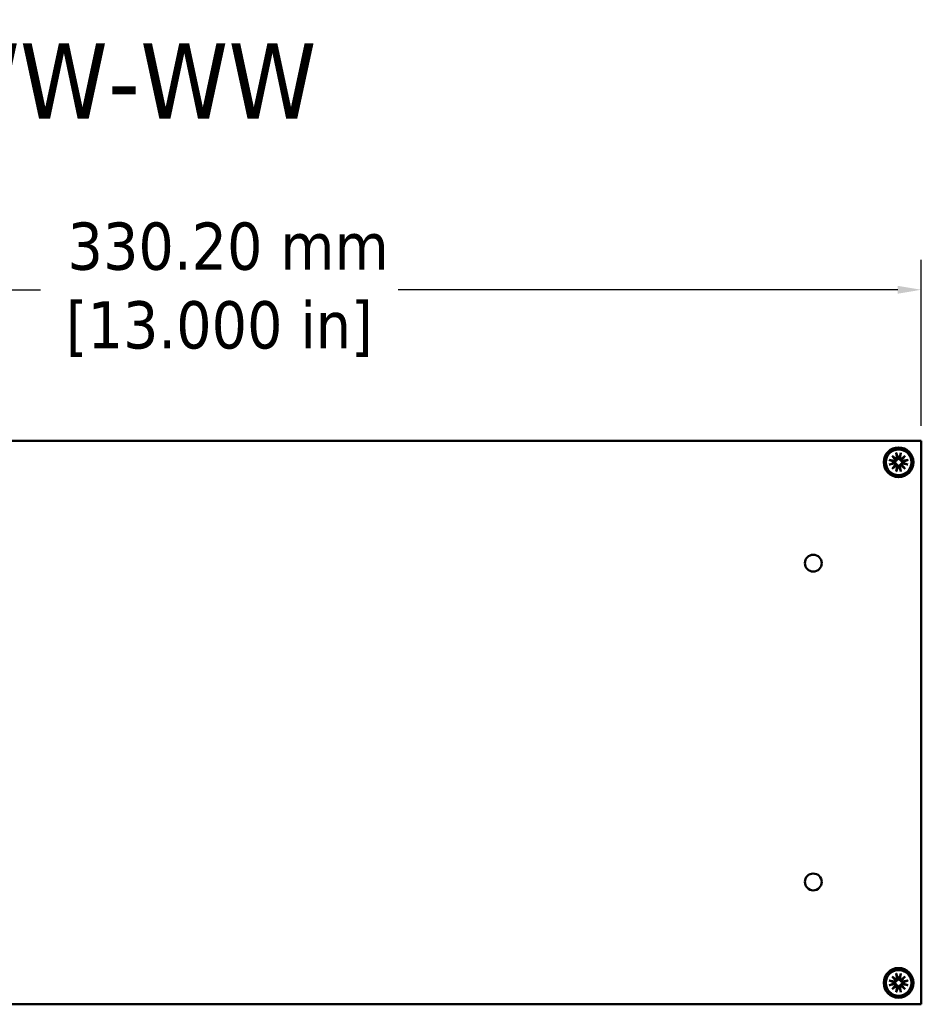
# Model space of a CAD drawing. Header units: millimetres. Extents: x 5 to 1722, y 30 to 1087.
# Tile 10 of 18: x 911 to 1101, y 214 to 423. Entities that reach past the tile are written whole.
import ezdxf

# ---------------------------------------------------------------- set-up
doc = ezdxf.new("R2010")
doc.units = ezdxf.units.MM
doc.header["$LTSCALE"] = 2
for name, color, linetype, lineweight in [('Dimension (ANSI)', 7, 'Continuous', 25), ('Symbol (ANSI)', 7, 'Continuous', 25), ('Visible (ANSI)', 7, 'Continuous', 50)]:
    doc.layers.add(name, color=color, linetype=linetype, lineweight=lineweight)
doc.styles.add('Label Text (ANSI)', font='tahoma.ttf')
doc.styles.add('Note Text (ANSI)', font='tahoma.ttf')
doc.dimstyles.new('Default - mm (ANSI)', dxfattribs={"dimscale": 2, "dimtxt": 5, "dimasz": 2.5, "dimexe": 3.175, "dimexo": 1.6002, "dimgap": 0.8, "dimtad": 0, "dimtih": 1, "dimtoh": 1, "dimrnd": 1e-08, "dimzin": 0, "dimdsep": 46, "dimtxsty": 'Note Text (ANSI)', "dimcen": 0.09, "dimdle": 10, "dimclrd": 256, "dimclre": 256, "dimclrt": 256, "dimadec": 1, "dimazin": 0, "dimtfac": 0.6096, "dimtofl": 0, "dimtmove": 0, "dimatfit": 3, "dimldrblk": 'Filled-1', "dimfxl": 1, "dimtolj": 1, "dimtzin": 0, "dimlwd": -1, "dimlwe": -1, "dimarcsym": 0})

# ---------------------------------------------------------------- blocks, each defined once
blk = doc.blocks.new('*D27')
at = {"layer": 'Defpoints', "color": 0, "transparency": 16777216}
for p in [(1101.39, 365.42), (804.21, 333.42), (1101.39, 333.42)]:
    blk.add_point(p, dxfattribs=at)
at = {"layer": 'Dimension (ANSI)', "transparency": 16777216}
for p, q in [((804.21, 336.62), (804.21, 371.77)), ((1101.39, 336.62), (1101.39, 371.77)), ((809.21, 365.42), (914.93, 365.42)), ((1096.39, 365.42), (990.67, 365.42))]:
    blk.add_line(p, q, dxfattribs=at)
for points in [[(809.21, 366.25), (809.21, 364.58), (804.21, 365.42)], [(1096.39, 366.25), (1096.39, 364.58), (1101.39, 365.42)]]:
    blk.add_solid(points, dxfattribs=at)
at = {"layer": 'Dimension (ANSI)', "transparency": 16777216, "insert": (952.8, 365.42), "char_height": 10, "attachment_point": 5, "style": 'Note Text (ANSI)'}
blk.add_mtext('\\A1; 330.20 mm\\P[13.000 in]', dxfattribs=at)
blk = doc.blocks.new('Filled-1')
at = {"color": 0}
for p, q in [((0, 0), (-1, 0.333)), ((-1, 0.333), (-1, -0.333)), ((-1, 0), (0, 0)), ((-1, -0.333), (0, 0))]:
    blk.add_line(p, q, dxfattribs=at)
at = {"color": 0, "flags": 128}
blk.add_lwpolyline([(-1, -0.333), (0, 0), (-1, 0.333), (-1, -0.333)], dxfattribs=at)
at = {"color": 0}
blk.add_solid([(-1, -0.333), (0, 0), (-1, 0.333), (-1, -0.333)], dxfattribs=at)

msp = doc.modelspace()

# ---------------------------------------------------------------- linework, layer by layer
at = {"layer": 'Visible (ANSI)'}
for p, q in [((838.5015, 333.4151), (1101.3915, 333.4151)), ((1101.3915, 214.0859), (1101.3915, 333.4151)), ((1095.2331, 330.2351), (1096.1151, 329.5053)), ((1095.2331, 330.2351), (1095.9558, 329.5124)), ((1095.9629, 329.3531), (1095.2331, 330.2351)), ((1096.0995, 330.8533), (1096.3109, 329.7956)), ((1097.0823, 330.8533), (1096.8709, 329.7956)), ((1097.0667, 329.5053), (1097.9487, 330.2351)), ((1097.9487, 330.2351), (1097.2189, 329.3531)), ((1097.9487, 330.2351), (1097.226, 329.5124)), ((1094.6148, 329.3686), (1095.6725, 329.1573)), ((1094.6148, 328.3859), (1095.6725, 328.5972)), ((1095.2331, 327.5194), (1095.9629, 328.4015)), ((1096.1151, 328.2493), (1095.2331, 327.5194)), ((1095.2331, 327.5194), (1095.9558, 328.2422)), ((1096.0995, 326.9012), (1096.3109, 327.9589)), ((1097.0823, 326.9012), (1096.8709, 327.9589)), ((1097.9487, 327.5194), (1097.0667, 328.2493)), ((1097.2189, 328.4015), (1097.9487, 327.5194)), ((1097.9487, 327.5194), (1097.226, 328.2422)), ((1098.567, 329.3686), (1097.5093, 329.1573)), ((1098.567, 328.3859), (1097.5093, 328.5972)), ((1094.6148, 219.115), (1095.6725, 218.9037)), ((1095.2331, 219.9815), (1096.1151, 219.2517)), ((1095.2331, 219.9815), (1095.9558, 219.2588)), ((1095.9629, 219.0995), (1095.2331, 219.9815)), ((1096.0995, 220.5997), (1096.3109, 219.542)), ((1097.0823, 220.5997), (1096.8709, 219.542)), ((1097.0667, 219.2517), (1097.9487, 219.9815)), ((1097.9487, 219.9815), (1097.2189, 219.0995)), ((1097.9487, 219.9815), (1097.226, 219.2588)), ((1098.567, 219.115), (1097.5093, 218.9037)), ((1094.6148, 218.1323), (1095.6725, 218.3436)), ((1095.2331, 217.2658), (1095.9629, 218.1479)), ((1096.1151, 217.9957), (1095.2331, 217.2658)), ((1095.2331, 217.2658), (1095.9558, 217.9886)), ((1096.0995, 216.6476), (1096.3109, 217.7053)), ((1097.0823, 216.6476), (1096.8709, 217.7053)), ((1097.9487, 217.2658), (1097.0667, 217.9957)), ((1097.2189, 218.1479), (1097.9487, 217.2658)), ((1097.9487, 217.2658), (1097.226, 217.9886)), ((1098.567, 218.1323), (1097.5093, 218.3436)), ((838.5015, 214.0859), (1101.3915, 214.0859))]:
    msp.add_line(p, q, dxfattribs=at)
for centre, radius in [((1096.5909, 328.8773), 3.15), ((1096.5909, 328.8773), 2.7203), ((1078.5315, 307.5005), 1.7829), ((1078.5315, 240.0005), 1.7829), ((1096.5909, 218.6237), 3.15), ((1096.5909, 218.6237), 2.7203)]:
    msp.add_circle(centre, radius, dxfattribs=at)
for centre, radius, start, end in [((1096.0693, 329.7474), 0.2464, 280.723739, 11.300246), ((1096.5909, 328.8773), 1.093, 81.347922, 98.652078), ((1097.1126, 329.7474), 0.2464, 168.699754, 259.276261), ((1096.5909, 328.8773), 1.093, 171.347922, 188.652078), ((1095.7208, 329.3989), 0.2464, 258.699754, 349.276261), ((1095.7208, 328.3556), 0.2464, 10.723739, 101.300246), ((1096.0693, 328.0072), 0.2464, 348.699754, 79.276261), ((1096.5909, 328.8773), 1.093, 261.347922, 278.652078), ((1097.1126, 328.0072), 0.2464, 100.723739, 191.300246), ((1097.461, 329.3989), 0.2464, 190.723739, 281.300246), ((1097.461, 328.3556), 0.2464, 78.699754, 169.276261), ((1096.5909, 328.8773), 1.093, 351.347922, 8.652078), ((1095.7208, 219.1453), 0.2464, 258.699754, 349.276261), ((1096.0693, 219.4938), 0.2464, 280.723739, 11.300246), ((1096.5909, 218.6237), 1.093, 81.347922, 98.652078), ((1097.1126, 219.4938), 0.2464, 168.699754, 259.276261), ((1097.461, 219.1453), 0.2464, 190.723739, 281.300246), ((1096.5909, 218.6237), 1.093, 171.347922, 188.652078), ((1095.7208, 218.102), 0.2464, 10.723739, 101.300246), ((1096.0693, 217.7536), 0.2464, 348.699754, 79.276261), ((1096.5909, 218.6237), 1.093, 261.347922, 278.652078), ((1097.1126, 217.7536), 0.2464, 100.723739, 191.300246), ((1097.461, 218.102), 0.2464, 78.699754, 169.276261), ((1096.5909, 218.6237), 1.093, 351.347922, 8.652078)]:
    msp.add_arc(centre, radius, start, end, dxfattribs=at)
for centre, major_axis, start_param, end_param in [((1096.0473, 329.7208), (0.1452, 0.1755), 3.42243456, 4.14316359), ((1095.7474, 329.4209), (0.1755, 0.1452), 5.28161437, 6.0023434), ((1097.1346, 329.7208), (0.1452, -0.1755), 5.28161437, 6.0023434), ((1097.4344, 329.4209), (0.1755, -0.1452), 3.42243456, 4.14316359), ((1095.7474, 328.3336), (-0.1755, 0.1452), 3.42243456, 4.14316359), ((1096.0473, 328.0338), (-0.1452, 0.1755), 5.28161437, 6.0023434), ((1097.1346, 328.0338), (-0.1452, -0.1755), 3.42243456, 4.14316359), ((1097.4344, 328.3336), (-0.1755, -0.1452), 5.28161437, 6.0023434), ((1096.0473, 219.4672), (0.1452, 0.1755), 3.42243456, 4.14316359), ((1095.7474, 219.1673), (0.1755, 0.1452), 5.28161437, 6.0023434), ((1097.1346, 219.4672), (0.1452, -0.1755), 5.28161437, 6.0023434), ((1097.4344, 219.1673), (0.1755, -0.1452), 3.42243456, 4.14316359), ((1095.7474, 218.08), (-0.1755, 0.1452), 3.42243456, 4.14316359), ((1096.0473, 217.7802), (-0.1452, 0.1755), 5.28161437, 6.0023434), ((1097.1346, 217.7802), (-0.1452, -0.1755), 3.42243456, 4.14316359), ((1097.4344, 218.08), (-0.1755, -0.1452), 5.28161437, 6.0023434)]:
    msp.add_ellipse(centre, major_axis=major_axis, ratio=0.98845192, start_param=start_param, end_param=end_param, dxfattribs=at)
for points, knots in [([(1095.9558, 329.5124), (1095.9589, 329.5093), (1095.9616, 329.5065), (1095.9939, 329.4743), (1096.0162, 329.4519), (1096.0703, 329.3978), (1096.0998, 329.3683), (1096.1285, 329.3397)], [-3.392840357, -3.392840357, -3.392840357, -3.392840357, -3.387612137, -3.387612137, -3.326932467, -3.326932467, -3.204043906, -3.204043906, -3.204043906, -3.204043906]), ([(1096.1412, 330.6908), (1096.138, 330.6992), (1096.1339, 330.7116), (1096.1256, 330.7401), (1096.1197, 330.7625), (1096.1098, 330.804), (1096.1041, 330.8306), (1096.0995, 330.8533)], [0.0709778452, 0.0709778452, 0.0709778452, 0.0709778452, 0.0772941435, 0.0772941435, 0.0849994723, 0.0849994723, 0.0927103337, 0.0927103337, 0.0927103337, 0.0927103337]), ([(1096.4594, 329.8253), (1096.4629, 329.8112), (1096.4656, 329.7969), (1096.4726, 329.746), (1096.4726, 329.7052), (1096.4596, 329.625), (1096.4467, 329.5855), (1096.4143, 329.5209), (1096.3937, 329.4899), (1096.3432, 329.4347), (1096.3132, 329.4103), (1096.2516, 329.3734), (1096.216, 329.3584), (1096.1626, 329.3448), (1096.1454, 329.3416), (1096.1285, 329.3397)], [0.1735810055, 0.1735810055, 0.1735810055, 0.1735810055, 0.1789571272, 0.1789571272, 0.1929963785, 0.1929963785, 0.2070356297, 0.2070356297, 0.2190106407, 0.2190106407, 0.2309856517, 0.2309856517, 0.2429606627, 0.2429606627, 0.2485946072, 0.2485946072, 0.2485946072, 0.2485946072]), ([(1097.0533, 329.3397), (1097.0364, 329.3416), (1097.0192, 329.3448), (1096.9658, 329.3584), (1096.9302, 329.3734), (1096.8686, 329.4103), (1096.8386, 329.4347), (1096.7881, 329.4899), (1096.7676, 329.5209), (1096.7352, 329.5855), (1096.7222, 329.625), (1096.7092, 329.7052), (1096.7092, 329.746), (1096.7143, 329.7828), (1096.7162, 329.7969), (1096.7189, 329.8112), (1096.7224, 329.8253)], [-0.06963748, -0.06963748, -0.06963748, -0.06963748, -0.0640035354, -0.0640035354, -0.0520285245, -0.0520285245, -0.0400535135, -0.0400535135, -0.0280785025, -0.0280785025, -0.0140392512, -0.0140392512, 0, 0, 0, 0.0053761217, 0.0053761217, 0.0053761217, 0.0053761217]), ([(1097.0823, 330.8533), (1097.0778, 330.8306), (1097.072, 330.804), (1097.0621, 330.7625), (1097.0562, 330.7401), (1097.0479, 330.7116), (1097.0438, 330.6992), (1097.0406, 330.6908)], [0.0309540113, 0.0309540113, 0.0309540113, 0.0309540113, 0.0386648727, 0.0386648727, 0.0463702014, 0.0463702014, 0.0526864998, 0.0526864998, 0.0526864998, 0.0526864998]), ([(1097.226, 329.5124), (1097.223, 329.5093), (1097.2202, 329.5065), (1097.1879, 329.4743), (1097.1656, 329.4519), (1097.1115, 329.3978), (1097.082, 329.3683), (1097.0533, 329.3397)], [-3.392840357, -3.392840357, -3.392840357, -3.392840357, -3.387612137, -3.387612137, -3.326932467, -3.326932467, -3.204043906, -3.204043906, -3.204043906, -3.204043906]), ([(1094.6148, 329.3686), (1094.6375, 329.3641), (1094.6641, 329.3583), (1094.7057, 329.3484), (1094.728, 329.3426), (1094.7566, 329.3342), (1094.769, 329.3302), (1094.7773, 329.3269)], [0.0309540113, 0.0309540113, 0.0309540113, 0.0309540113, 0.0386648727, 0.0386648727, 0.0463702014, 0.0463702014, 0.0526864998, 0.0526864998, 0.0526864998, 0.0526864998]), ([(1094.7773, 328.4276), (1094.769, 328.4243), (1094.7566, 328.4203), (1094.728, 328.4119), (1094.7057, 328.4061), (1094.6641, 328.3962), (1094.6375, 328.3904), (1094.6148, 328.3859)], [0.0709778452, 0.0709778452, 0.0709778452, 0.0709778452, 0.0772941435, 0.0772941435, 0.0849994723, 0.0849994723, 0.0927103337, 0.0927103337, 0.0927103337, 0.0927103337]), ([(1096.1285, 329.3397), (1096.1265, 329.3228), (1096.1234, 329.3055), (1096.1098, 329.2522), (1096.0948, 329.2166), (1096.0578, 329.155), (1096.0335, 329.1249), (1095.9782, 329.0744), (1095.9473, 329.0539), (1095.8827, 329.0215), (1095.8432, 329.0085), (1095.7629, 328.9956), (1095.7222, 328.9956), (1095.6853, 329.0006), (1095.6712, 329.0025), (1095.657, 329.0052), (1095.6428, 329.0088)], [-0.06963748, -0.06963748, -0.06963748, -0.06963748, -0.0640035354, -0.0640035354, -0.0520285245, -0.0520285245, -0.0400535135, -0.0400535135, -0.0280785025, -0.0280785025, -0.0140392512, -0.0140392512, 0, 0, 0, 0.0053761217, 0.0053761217, 0.0053761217, 0.0053761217]), ([(1095.6428, 328.7458), (1095.657, 328.7493), (1095.6712, 328.752), (1095.7222, 328.7589), (1095.7629, 328.7589), (1095.8432, 328.746), (1095.8827, 328.733), (1095.9473, 328.7006), (1095.9782, 328.6801), (1096.0335, 328.6296), (1096.0578, 328.5995), (1096.0948, 328.5379), (1096.1098, 328.5023), (1096.1234, 328.449), (1096.1265, 328.4318), (1096.1285, 328.4149)], [0.1735810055, 0.1735810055, 0.1735810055, 0.1735810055, 0.1789571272, 0.1789571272, 0.1929963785, 0.1929963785, 0.2070356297, 0.2070356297, 0.2190106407, 0.2190106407, 0.2309856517, 0.2309856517, 0.2429606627, 0.2429606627, 0.2485946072, 0.2485946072, 0.2485946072, 0.2485946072]), ([(1095.9558, 328.2422), (1095.9589, 328.2452), (1095.9616, 328.248), (1095.9939, 328.2803), (1096.0162, 328.3026), (1096.0703, 328.3567), (1096.0998, 328.3862), (1096.1285, 328.4149)], [-3.392840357, -3.392840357, -3.392840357, -3.392840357, -3.387612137, -3.387612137, -3.326932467, -3.326932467, -3.204043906, -3.204043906, -3.204043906, -3.204043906]), ([(1096.1285, 328.4149), (1096.1454, 328.4129), (1096.1626, 328.4098), (1096.216, 328.3962), (1096.2516, 328.3811), (1096.3132, 328.3442), (1096.3432, 328.3199), (1096.3937, 328.2646), (1096.4143, 328.2336), (1096.4467, 328.169), (1096.4596, 328.1295), (1096.4726, 328.0493), (1096.4726, 328.0085), (1096.4676, 327.9717), (1096.4656, 327.9576), (1096.4629, 327.9434), (1096.4594, 327.9292)], [-0.06963748, -0.06963748, -0.06963748, -0.06963748, -0.0640035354, -0.0640035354, -0.0520285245, -0.0520285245, -0.0400535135, -0.0400535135, -0.0280785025, -0.0280785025, -0.0140392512, -0.0140392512, 0, 0, 0, 0.0053761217, 0.0053761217, 0.0053761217, 0.0053761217]), ([(1096.7224, 327.9292), (1096.7189, 327.9434), (1096.7162, 327.9576), (1096.7092, 328.0085), (1096.7092, 328.0493), (1096.7222, 328.1295), (1096.7352, 328.169), (1096.7676, 328.2336), (1096.7881, 328.2646), (1096.8386, 328.3199), (1096.8686, 328.3442), (1096.9302, 328.3811), (1096.9658, 328.3962), (1097.0192, 328.4098), (1097.0364, 328.4129), (1097.0533, 328.4149)], [0.1735810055, 0.1735810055, 0.1735810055, 0.1735810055, 0.1789571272, 0.1789571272, 0.1929963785, 0.1929963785, 0.2070356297, 0.2070356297, 0.2190106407, 0.2190106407, 0.2309856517, 0.2309856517, 0.2429606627, 0.2429606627, 0.2485946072, 0.2485946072, 0.2485946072, 0.2485946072]), ([(1097.539, 329.0088), (1097.5248, 329.0052), (1097.5106, 329.0025), (1097.4596, 328.9956), (1097.4189, 328.9956), (1097.3386, 329.0085), (1097.2991, 329.0215), (1097.2345, 329.0539), (1097.2036, 329.0744), (1097.1483, 329.1249), (1097.124, 329.155), (1097.087, 329.2166), (1097.072, 329.2522), (1097.0584, 329.3055), (1097.0553, 329.3228), (1097.0533, 329.3397)], [0.1735810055, 0.1735810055, 0.1735810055, 0.1735810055, 0.1789571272, 0.1789571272, 0.1929963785, 0.1929963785, 0.2070356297, 0.2070356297, 0.2190106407, 0.2190106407, 0.2309856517, 0.2309856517, 0.2429606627, 0.2429606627, 0.2485946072, 0.2485946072, 0.2485946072, 0.2485946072]), ([(1097.0533, 328.4149), (1097.0553, 328.4318), (1097.0584, 328.449), (1097.072, 328.5023), (1097.087, 328.5379), (1097.124, 328.5995), (1097.1483, 328.6296), (1097.2036, 328.6801), (1097.2345, 328.7006), (1097.2991, 328.733), (1097.3386, 328.746), (1097.4189, 328.7589), (1097.4596, 328.7589), (1097.4965, 328.7539), (1097.5106, 328.752), (1097.5248, 328.7493), (1097.539, 328.7458)], [-0.06963748, -0.06963748, -0.06963748, -0.06963748, -0.0640035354, -0.0640035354, -0.0520285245, -0.0520285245, -0.0400535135, -0.0400535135, -0.0280785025, -0.0280785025, -0.0140392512, -0.0140392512, 0, 0, 0, 0.0053761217, 0.0053761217, 0.0053761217, 0.0053761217]), ([(1097.226, 328.2422), (1097.223, 328.2452), (1097.2202, 328.248), (1097.1879, 328.2803), (1097.1656, 328.3026), (1097.1115, 328.3567), (1097.082, 328.3862), (1097.0533, 328.4149)], [-3.392840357, -3.392840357, -3.392840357, -3.392840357, -3.387612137, -3.387612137, -3.326932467, -3.326932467, -3.204043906, -3.204043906, -3.204043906, -3.204043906]), ([(1098.4045, 329.3269), (1098.4128, 329.3302), (1098.4252, 329.3342), (1098.4538, 329.3426), (1098.4761, 329.3484), (1098.5177, 329.3583), (1098.5443, 329.3641), (1098.567, 329.3686)], [0.0709778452, 0.0709778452, 0.0709778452, 0.0709778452, 0.0772941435, 0.0772941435, 0.0849994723, 0.0849994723, 0.0927103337, 0.0927103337, 0.0927103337, 0.0927103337]), ([(1098.567, 328.3859), (1098.5443, 328.3904), (1098.5177, 328.3962), (1098.4761, 328.4061), (1098.4538, 328.4119), (1098.4252, 328.4203), (1098.4128, 328.4243), (1098.4045, 328.4276)], [0.0309540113, 0.0309540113, 0.0309540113, 0.0309540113, 0.0386648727, 0.0386648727, 0.0463702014, 0.0463702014, 0.0526864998, 0.0526864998, 0.0526864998, 0.0526864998]), ([(1096.0995, 326.9012), (1096.1041, 326.9239), (1096.1098, 326.9505), (1096.1197, 326.9921), (1096.1256, 327.0144), (1096.1339, 327.043), (1096.138, 327.0553), (1096.1412, 327.0637)], [0.0309540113, 0.0309540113, 0.0309540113, 0.0309540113, 0.0386648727, 0.0386648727, 0.0463702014, 0.0463702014, 0.0526864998, 0.0526864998, 0.0526864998, 0.0526864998]), ([(1097.0406, 327.0637), (1097.0438, 327.0553), (1097.0479, 327.043), (1097.0562, 327.0144), (1097.0621, 326.9921), (1097.072, 326.9505), (1097.0778, 326.9239), (1097.0823, 326.9012)], [0.0709778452, 0.0709778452, 0.0709778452, 0.0709778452, 0.0772941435, 0.0772941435, 0.0849994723, 0.0849994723, 0.0927103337, 0.0927103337, 0.0927103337, 0.0927103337]), ([(1094.6148, 219.115), (1094.6375, 219.1105), (1094.6641, 219.1047), (1094.7057, 219.0948), (1094.728, 219.089), (1094.7566, 219.0806), (1094.769, 219.0766), (1094.7773, 219.0733)], [0.0309540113, 0.0309540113, 0.0309540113, 0.0309540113, 0.0386648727, 0.0386648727, 0.0463702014, 0.0463702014, 0.0526864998, 0.0526864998, 0.0526864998, 0.0526864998]), ([(1096.1285, 219.0861), (1096.1265, 219.0692), (1096.1234, 219.0519), (1096.1098, 218.9986), (1096.0948, 218.963), (1096.0578, 218.9014), (1096.0335, 218.8713), (1095.9782, 218.8208), (1095.9473, 218.8003), (1095.8827, 218.7679), (1095.8432, 218.7549), (1095.7629, 218.742), (1095.7222, 218.742), (1095.6853, 218.747), (1095.6712, 218.7489), (1095.657, 218.7516), (1095.6428, 218.7552)], [-0.06963748, -0.06963748, -0.06963748, -0.06963748, -0.0640035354, -0.0640035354, -0.0520285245, -0.0520285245, -0.0400535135, -0.0400535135, -0.0280785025, -0.0280785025, -0.0140392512, -0.0140392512, 0, 0, 0, 0.0053761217, 0.0053761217, 0.0053761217, 0.0053761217]), ([(1095.9558, 219.2588), (1095.9589, 219.2557), (1095.9616, 219.2529), (1095.9939, 219.2207), (1096.0162, 219.1983), (1096.0703, 219.1442), (1096.0998, 219.1147), (1096.1285, 219.0861)], [-3.392840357, -3.392840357, -3.392840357, -3.392840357, -3.387612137, -3.387612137, -3.326932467, -3.326932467, -3.204043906, -3.204043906, -3.204043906, -3.204043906]), ([(1096.1412, 220.4372), (1096.138, 220.4456), (1096.1339, 220.458), (1096.1256, 220.4865), (1096.1197, 220.5089), (1096.1098, 220.5504), (1096.1041, 220.577), (1096.0995, 220.5997)], [0.0709778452, 0.0709778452, 0.0709778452, 0.0709778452, 0.0772941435, 0.0772941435, 0.0849994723, 0.0849994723, 0.0927103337, 0.0927103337, 0.0927103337, 0.0927103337]), ([(1096.4594, 219.5717), (1096.4629, 219.5576), (1096.4656, 219.5433), (1096.4726, 219.4924), (1096.4726, 219.4516), (1096.4596, 219.3714), (1096.4467, 219.3319), (1096.4143, 219.2673), (1096.3937, 219.2363), (1096.3432, 219.1811), (1096.3132, 219.1567), (1096.2516, 219.1198), (1096.216, 219.1048), (1096.1626, 219.0912), (1096.1454, 219.088), (1096.1285, 219.0861)], [0.1735810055, 0.1735810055, 0.1735810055, 0.1735810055, 0.1789571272, 0.1789571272, 0.1929963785, 0.1929963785, 0.2070356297, 0.2070356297, 0.2190106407, 0.2190106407, 0.2309856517, 0.2309856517, 0.2429606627, 0.2429606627, 0.2485946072, 0.2485946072, 0.2485946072, 0.2485946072]), ([(1097.0533, 219.0861), (1097.0364, 219.088), (1097.0192, 219.0912), (1096.9658, 219.1048), (1096.9302, 219.1198), (1096.8686, 219.1567), (1096.8386, 219.1811), (1096.7881, 219.2363), (1096.7676, 219.2673), (1096.7352, 219.3319), (1096.7222, 219.3714), (1096.7092, 219.4516), (1096.7092, 219.4924), (1096.7143, 219.5292), (1096.7162, 219.5433), (1096.7189, 219.5576), (1096.7224, 219.5717)], [-0.06963748, -0.06963748, -0.06963748, -0.06963748, -0.0640035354, -0.0640035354, -0.0520285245, -0.0520285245, -0.0400535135, -0.0400535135, -0.0280785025, -0.0280785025, -0.0140392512, -0.0140392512, 0, 0, 0, 0.0053761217, 0.0053761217, 0.0053761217, 0.0053761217]), ([(1097.0823, 220.5997), (1097.0778, 220.577), (1097.072, 220.5504), (1097.0621, 220.5089), (1097.0562, 220.4865), (1097.0479, 220.458), (1097.0438, 220.4456), (1097.0406, 220.4372)], [0.0309540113, 0.0309540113, 0.0309540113, 0.0309540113, 0.0386648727, 0.0386648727, 0.0463702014, 0.0463702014, 0.0526864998, 0.0526864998, 0.0526864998, 0.0526864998]), ([(1097.226, 219.2588), (1097.223, 219.2557), (1097.2202, 219.2529), (1097.1879, 219.2207), (1097.1656, 219.1983), (1097.1115, 219.1442), (1097.082, 219.1147), (1097.0533, 219.0861)], [-3.392840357, -3.392840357, -3.392840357, -3.392840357, -3.387612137, -3.387612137, -3.326932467, -3.326932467, -3.204043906, -3.204043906, -3.204043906, -3.204043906]), ([(1097.539, 218.7552), (1097.5248, 218.7516), (1097.5106, 218.7489), (1097.4596, 218.742), (1097.4189, 218.742), (1097.3386, 218.7549), (1097.2991, 218.7679), (1097.2345, 218.8003), (1097.2036, 218.8208), (1097.1483, 218.8713), (1097.124, 218.9014), (1097.087, 218.963), (1097.072, 218.9986), (1097.0584, 219.0519), (1097.0553, 219.0692), (1097.0533, 219.0861)], [0.1735810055, 0.1735810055, 0.1735810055, 0.1735810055, 0.1789571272, 0.1789571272, 0.1929963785, 0.1929963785, 0.2070356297, 0.2070356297, 0.2190106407, 0.2190106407, 0.2309856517, 0.2309856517, 0.2429606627, 0.2429606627, 0.2485946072, 0.2485946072, 0.2485946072, 0.2485946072]), ([(1098.4045, 219.0733), (1098.4128, 219.0766), (1098.4252, 219.0806), (1098.4538, 219.089), (1098.4761, 219.0948), (1098.5177, 219.1047), (1098.5443, 219.1105), (1098.567, 219.115)], [0.0709778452, 0.0709778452, 0.0709778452, 0.0709778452, 0.0772941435, 0.0772941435, 0.0849994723, 0.0849994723, 0.0927103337, 0.0927103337, 0.0927103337, 0.0927103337]), ([(1094.7773, 218.174), (1094.769, 218.1707), (1094.7566, 218.1667), (1094.728, 218.1583), (1094.7057, 218.1525), (1094.6641, 218.1426), (1094.6375, 218.1368), (1094.6148, 218.1323)], [0.0709778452, 0.0709778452, 0.0709778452, 0.0709778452, 0.0772941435, 0.0772941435, 0.0849994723, 0.0849994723, 0.0927103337, 0.0927103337, 0.0927103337, 0.0927103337]), ([(1095.6428, 218.4922), (1095.657, 218.4957), (1095.6712, 218.4984), (1095.7222, 218.5053), (1095.7629, 218.5053), (1095.8432, 218.4924), (1095.8827, 218.4794), (1095.9473, 218.447), (1095.9782, 218.4265), (1096.0335, 218.376), (1096.0578, 218.3459), (1096.0948, 218.2843), (1096.1098, 218.2487), (1096.1234, 218.1954), (1096.1265, 218.1782), (1096.1285, 218.1613)], [0.1735810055, 0.1735810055, 0.1735810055, 0.1735810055, 0.1789571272, 0.1789571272, 0.1929963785, 0.1929963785, 0.2070356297, 0.2070356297, 0.2190106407, 0.2190106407, 0.2309856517, 0.2309856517, 0.2429606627, 0.2429606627, 0.2485946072, 0.2485946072, 0.2485946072, 0.2485946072]), ([(1095.9558, 217.9886), (1095.9589, 217.9916), (1095.9616, 217.9944), (1095.9939, 218.0267), (1096.0162, 218.049), (1096.0703, 218.1031), (1096.0998, 218.1326), (1096.1285, 218.1613)], [-3.392840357, -3.392840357, -3.392840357, -3.392840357, -3.387612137, -3.387612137, -3.326932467, -3.326932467, -3.204043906, -3.204043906, -3.204043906, -3.204043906]), ([(1096.1285, 218.1613), (1096.1454, 218.1593), (1096.1626, 218.1562), (1096.216, 218.1426), (1096.2516, 218.1275), (1096.3132, 218.0906), (1096.3432, 218.0663), (1096.3937, 218.011), (1096.4143, 217.98), (1096.4467, 217.9154), (1096.4596, 217.8759), (1096.4726, 217.7957), (1096.4726, 217.7549), (1096.4676, 217.7181), (1096.4656, 217.704), (1096.4629, 217.6898), (1096.4594, 217.6756)], [-0.06963748, -0.06963748, -0.06963748, -0.06963748, -0.0640035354, -0.0640035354, -0.0520285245, -0.0520285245, -0.0400535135, -0.0400535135, -0.0280785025, -0.0280785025, -0.0140392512, -0.0140392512, 0, 0, 0, 0.0053761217, 0.0053761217, 0.0053761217, 0.0053761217]), ([(1096.7224, 217.6756), (1096.7189, 217.6898), (1096.7162, 217.704), (1096.7092, 217.7549), (1096.7092, 217.7957), (1096.7222, 217.8759), (1096.7352, 217.9154), (1096.7676, 217.98), (1096.7881, 218.011), (1096.8386, 218.0663), (1096.8686, 218.0906), (1096.9302, 218.1275), (1096.9658, 218.1426), (1097.0192, 218.1562), (1097.0364, 218.1593), (1097.0533, 218.1613)], [0.1735810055, 0.1735810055, 0.1735810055, 0.1735810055, 0.1789571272, 0.1789571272, 0.1929963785, 0.1929963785, 0.2070356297, 0.2070356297, 0.2190106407, 0.2190106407, 0.2309856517, 0.2309856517, 0.2429606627, 0.2429606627, 0.2485946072, 0.2485946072, 0.2485946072, 0.2485946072]), ([(1097.0533, 218.1613), (1097.0553, 218.1782), (1097.0584, 218.1954), (1097.072, 218.2487), (1097.087, 218.2843), (1097.124, 218.3459), (1097.1483, 218.376), (1097.2036, 218.4265), (1097.2345, 218.447), (1097.2991, 218.4794), (1097.3386, 218.4924), (1097.4189, 218.5053), (1097.4596, 218.5053), (1097.4965, 218.5003), (1097.5106, 218.4984), (1097.5248, 218.4957), (1097.539, 218.4922)], [-0.06963748, -0.06963748, -0.06963748, -0.06963748, -0.0640035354, -0.0640035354, -0.0520285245, -0.0520285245, -0.0400535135, -0.0400535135, -0.0280785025, -0.0280785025, -0.0140392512, -0.0140392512, 0, 0, 0, 0.0053761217, 0.0053761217, 0.0053761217, 0.0053761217]), ([(1097.226, 217.9886), (1097.223, 217.9916), (1097.2202, 217.9944), (1097.1879, 218.0267), (1097.1656, 218.049), (1097.1115, 218.1031), (1097.082, 218.1326), (1097.0533, 218.1613)], [-3.392840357, -3.392840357, -3.392840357, -3.392840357, -3.387612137, -3.387612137, -3.326932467, -3.326932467, -3.204043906, -3.204043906, -3.204043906, -3.204043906]), ([(1098.567, 218.1323), (1098.5443, 218.1368), (1098.5177, 218.1426), (1098.4761, 218.1525), (1098.4538, 218.1583), (1098.4252, 218.1667), (1098.4128, 218.1707), (1098.4045, 218.174)], [0.0309540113, 0.0309540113, 0.0309540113, 0.0309540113, 0.0386648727, 0.0386648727, 0.0463702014, 0.0463702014, 0.0526864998, 0.0526864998, 0.0526864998, 0.0526864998]), ([(1096.0995, 216.6476), (1096.1041, 216.6703), (1096.1098, 216.6969), (1096.1197, 216.7385), (1096.1256, 216.7608), (1096.1339, 216.7894), (1096.138, 216.8017), (1096.1412, 216.8101)], [0.0309540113, 0.0309540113, 0.0309540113, 0.0309540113, 0.0386648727, 0.0386648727, 0.0463702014, 0.0463702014, 0.0526864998, 0.0526864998, 0.0526864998, 0.0526864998]), ([(1097.0406, 216.8101), (1097.0438, 216.8017), (1097.0479, 216.7894), (1097.0562, 216.7608), (1097.0621, 216.7385), (1097.072, 216.6969), (1097.0778, 216.6703), (1097.0823, 216.6476)], [0.0709778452, 0.0709778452, 0.0709778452, 0.0709778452, 0.0772941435, 0.0772941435, 0.0849994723, 0.0849994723, 0.0927103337, 0.0927103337, 0.0927103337, 0.0927103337])]:
    msp.add_open_spline(points, degree=3, knots=knots, dxfattribs=at)
for points, weights in [([(1096.1412, 330.6908), (1096.3206, 330.2313), (1096.4265, 329.9579)], [1.00354073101, 1.03688564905, 1]), ([(1096.4265, 329.9579), (1096.444, 329.8872), (1096.4594, 329.8253)], [1, 1.06432518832, 1.12780664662]), ([(1096.7224, 329.8253), (1096.7378, 329.8872), (1096.7553, 329.9579)], [1.12780664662, 1.06432518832, 1]), ([(1096.7553, 329.9579), (1096.8612, 330.2313), (1097.0406, 330.6908)], [1, 1.03688564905, 1.00354073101]), ([(1095.5103, 329.0417), (1095.2369, 329.1475), (1094.7773, 329.3269)], [1, 1.03688564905, 1.00354073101]), ([(1094.7773, 328.4276), (1095.2369, 328.607), (1095.5103, 328.7128)], [1.00354073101, 1.03688564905, 1]), ([(1095.6428, 329.0088), (1095.5809, 329.0241), (1095.5103, 329.0417)], [1.12780664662, 1.06432518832, 1]), ([(1095.5103, 328.7128), (1095.5809, 328.7304), (1095.6428, 328.7458)], [1, 1.06432518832, 1.12780664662]), ([(1096.4265, 327.7967), (1096.3206, 327.5233), (1096.1412, 327.0637)], [1, 1.03688564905, 1.00354073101]), ([(1096.4594, 327.9292), (1096.444, 327.8673), (1096.4265, 327.7967)], [1.12780664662, 1.06432518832, 1]), ([(1096.7553, 327.7967), (1096.7378, 327.8673), (1096.7224, 327.9292)], [1, 1.06432518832, 1.12780664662]), ([(1097.0406, 327.0637), (1096.8612, 327.5233), (1096.7553, 327.7967)], [1.00354073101, 1.03688564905, 1]), ([(1097.6715, 329.0417), (1097.6009, 329.0241), (1097.539, 329.0088)], [1, 1.06432518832, 1.12780664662]), ([(1097.539, 328.7458), (1097.6009, 328.7304), (1097.6715, 328.7128)], [1.12780664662, 1.06432518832, 1]), ([(1098.4045, 329.3269), (1097.9449, 329.1475), (1097.6715, 329.0417)], [1.00354073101, 1.03688564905, 1]), ([(1097.6715, 328.7128), (1097.9449, 328.607), (1098.4045, 328.4276)], [1, 1.03688564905, 1.00354073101]), ([(1095.5103, 218.7881), (1095.2369, 218.8939), (1094.7773, 219.0733)], [1, 1.03688564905, 1.00354073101]), ([(1096.1412, 220.4372), (1096.3206, 219.9777), (1096.4265, 219.7043)], [1.00354073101, 1.03688564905, 1]), ([(1096.4265, 219.7043), (1096.444, 219.6336), (1096.4594, 219.5717)], [1, 1.06432518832, 1.12780664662]), ([(1096.7224, 219.5717), (1096.7378, 219.6336), (1096.7553, 219.7043)], [1.12780664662, 1.06432518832, 1]), ([(1096.7553, 219.7043), (1096.8612, 219.9777), (1097.0406, 220.4372)], [1, 1.03688564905, 1.00354073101]), ([(1098.4045, 219.0733), (1097.9449, 218.8939), (1097.6715, 218.7881)], [1.00354073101, 1.03688564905, 1]), ([(1094.7773, 218.174), (1095.2369, 218.3534), (1095.5103, 218.4592)], [1.00354073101, 1.03688564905, 1]), ([(1095.6428, 218.7552), (1095.5809, 218.7705), (1095.5103, 218.7881)], [1.12780664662, 1.06432518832, 1]), ([(1095.5103, 218.4592), (1095.5809, 218.4768), (1095.6428, 218.4922)], [1, 1.06432518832, 1.12780664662]), ([(1096.4265, 217.5431), (1096.3206, 217.2697), (1096.1412, 216.8101)], [1, 1.03688564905, 1.00354073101]), ([(1096.4594, 217.6756), (1096.444, 217.6137), (1096.4265, 217.5431)], [1.12780664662, 1.06432518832, 1]), ([(1096.7553, 217.5431), (1096.7378, 217.6137), (1096.7224, 217.6756)], [1, 1.06432518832, 1.12780664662]), ([(1097.0406, 216.8101), (1096.8612, 217.2697), (1096.7553, 217.5431)], [1.00354073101, 1.03688564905, 1]), ([(1097.6715, 218.7881), (1097.6009, 218.7705), (1097.539, 218.7552)], [1, 1.06432518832, 1.12780664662]), ([(1097.539, 218.4922), (1097.6009, 218.4768), (1097.6715, 218.4592)], [1.12780664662, 1.06432518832, 1]), ([(1097.6715, 218.4592), (1097.9449, 218.3534), (1098.4045, 218.174)], [1, 1.03688564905, 1.00354073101])]:
    msp.add_rational_spline(points, weights, degree=2, dxfattribs=at)

# ---------------------------------------------------------------- texts
at = {"layer": 'Symbol (ANSI)', "insert": (802.7464, 401.3323), "char_height": 16, "attachment_point": 7, "style": 'Label Text (ANSI)'}
msp.add_mtext('SECTION WW-WW', dxfattribs=at)

# ---------------------------------------------------------------- dimensions: what is measured, and where the dimension line sits
at = {"layer": 'Dimension (ANSI)'}
dim = msp.add_linear_dim(base=(1101.3915, 365.4151), p1=(804.2115, 333.4151), p2=(1101.3915, 333.4151), text=' <> mm\\X[13.000 in]', dimstyle='Default - mm (ANSI)', override={"dimtih": 0, "dimtoh": 0, "dimdec": 2, "dimlfac": 1.111111, "dimpost": '', "dimtp": 0, "dimtm": 0, "dimtdec": 2, "dimatfit": 1}, dxfattribs=at)
dim.commit()
dim.dimension.update_dxf_attribs({"geometry": '*D27', "text_midpoint": (952.8015, 365.4151), "dimtype": 160})

doc.saveas('drawing.dxf')
